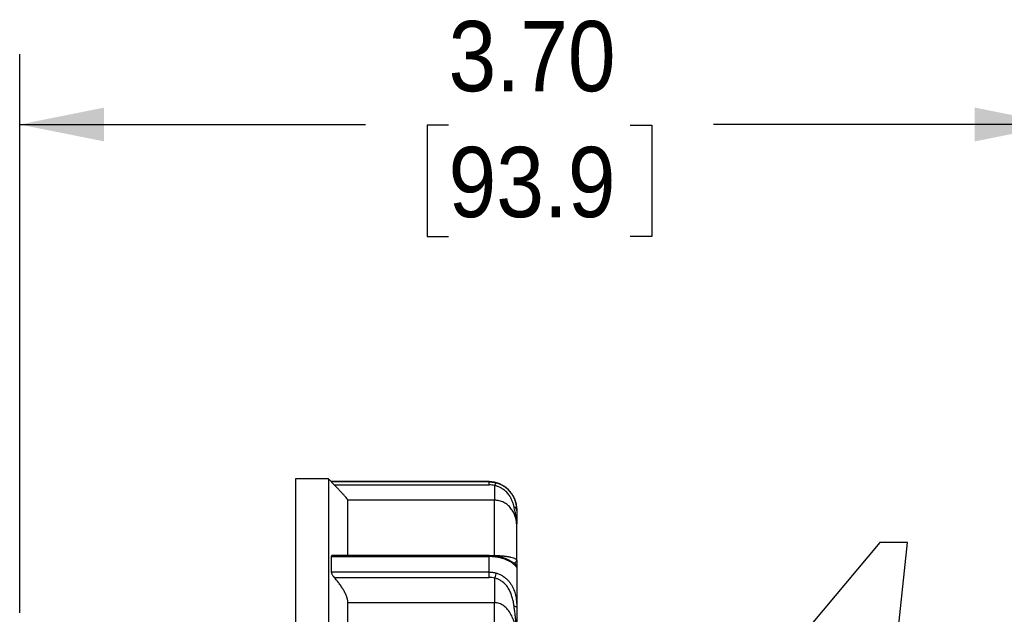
# Model space of a CAD drawing. Header units: inches. Extents: x 0 to 22, y 0 to 17.
# Tile 11 of 19: x 8 to 11.5, y 10.6 to 12.7. Entities that reach past the tile are written whole.
import ezdxf

# ---------------------------------------------------------------- set-up
doc = ezdxf.new("R2010")
doc.units = ezdxf.units.IN
doc.header["$LTSCALE"] = 2
doc.header["$MEASUREMENT"] = 0
doc.linetypes.add('SLD-Solid', pattern=[0])
doc.layers.add('DIMENSIONS', color=140, linetype='SLD-Solid', lineweight=25)
doc.styles.add('SLDTEXTSTYLE0', font='GOTHIC.TTF', dxfattribs={"width": 0.913})
doc.dimstyles.new('SLDDIMSTYLE3', dxfattribs={"dimtxt": 0.25, "dimasz": 0.3, "dimexe": 0, "dimexo": 0.0625, "dimgap": 0.0625, "dimtad": 0, "dimtih": 1, "dimtoh": 1, "dimrnd": 1e-09, "dimzin": 4, "dimdsep": 46, "dimtxsty": 'SLDTEXTSTYLE0', "dimsah": 1, "dimcen": 0.09, "dimadec": 0, "dimazin": 1, "dimtfac": 1, "dimtofl": 0, "dimtmove": 0, "dimatfit": 3, "dimfxl": 0, "dimfrac": 2, "dimtolj": 1, "dimtzin": 12, "dimarcsym": 0})

# ---------------------------------------------------------------- blocks, each defined once
blk = doc.blocks.new('_D_3')
at = {"layer": 'DIMENSIONS'}
for p, q in [((7.9747, 10.5967), (7.9747, 12.5835)), ((11.6715, 10.5209), (11.6715, 12.5835)), ((7.9747, 12.3335), (9.2044, 12.3335)), ((9.4998, 12.3316), (9.4236, 12.3316)), ((9.4236, 12.3316), (9.4236, 11.9347)), ((10.1463, 12.3316), (10.2225, 12.3316)), ((10.2225, 12.3316), (10.2225, 11.9347)), ((11.6715, 12.3335), (10.4418, 12.3335)), ((9.4236, 11.9347), (9.4998, 11.9347)), ((10.2225, 11.9347), (10.1463, 11.9347))]:
    blk.add_line(p, q, dxfattribs=at)
for points in [[(7.9747, 12.3335), (8.2747, 12.2735), (8.2747, 12.3935)], [(11.6715, 12.3335), (11.3715, 12.3935), (11.3715, 12.2735)]]:
    blk.add_solid(points, dxfattribs=at)
at = {"layer": 'DIMENSIONS', "char_height": 0.25, "attachment_point": 1, "style": 'SLDTEXTSTYLE0'}
for s, insert in [('3.70', (9.4998, 12.7017)), ('93.9', (9.4998, 12.254))]:
    blk.add_mtext(s, dxfattribs=dict(at, insert=insert))

msp = doc.modelspace()

# ---------------------------------------------------------------- linework, layer by layer
for p, q in [((9.0731, 11.0735), (8.955, 11.0735)), ((9.0833, 11.0632), (9.0729, 11.0736)), ((9.6439, 11.0636), (9.0829, 11.0636)), ((9.6439, 11.0629), (9.0829, 11.0629)), ((9.0932, 11.0519), (9.6439, 11.0519)), ((9.6636, 10.9976), (9.142, 10.9976)), ((11.0337, 10.8471), (10.7459, 10.5041)), ((11.1321, 10.8471), (11.0337, 10.8471)), ((11.0961, 10.5041), (11.1321, 10.8471)), ((9.0829, 10.7974), (9.6439, 10.7974)), ((9.6439, 10.8008), (9.0863, 10.8008)), ((9.6663, 10.7993), (9.6439, 10.8008)), ((9.6465, 10.8009), (9.6636, 10.8009)), ((9.7275, 10.777), (9.7327, 10.7752)), ((9.7422, 10.7833), (9.7424, 10.7837)), ((9.6439, 10.7422), (9.0829, 10.7422)), ((9.0932, 10.7233), (9.6439, 10.7233)), ((9.6636, 10.6331), (9.142, 10.6331))]:
    msp.add_line(p, q)
msp.add_arc((9.6439, 10.9652), 0.0984, 0, 90)
for points, knots in [([(8.955, 11.0735), (8.955, 11.0735), (8.955, 11.0635), (8.955, 11.024), (8.955, 10.9945), (8.955, 10.9171), (8.955, 10.8692), (8.955, 10.7568), (8.955, 10.6924), (8.955, 10.5493), (8.955, 10.4708), (8.955, 10.3026), (8.955, 10.213), (8.955, 10.0261), (8.955, 9.9288), (8.955, 9.7304), (8.955, 9.6293), (8.955, 9.5282)], [0, 0, 0, 0, 0.125, 0.125, 0.25, 0.25, 0.375, 0.375, 0.5, 0.5, 0.625, 0.625, 0.75, 0.75, 0.875, 0.875, 1, 1, 1, 1]), ([(9.0731, 11.0735), (9.0731, 11.0735), (9.0731, 11.0635), (9.0731, 11.024), (9.0731, 10.9945), (9.0731, 10.9171), (9.0731, 10.8692), (9.0731, 10.7568), (9.0731, 10.6924), (9.0731, 10.5493), (9.0731, 10.4708), (9.0731, 10.3026), (9.0731, 10.213), (9.0731, 10.0261), (9.0731, 9.9288), (9.0731, 9.7304), (9.0731, 9.6293), (9.0731, 9.5282)], [0, 0, 0, 0, 0.125, 0.125, 0.25, 0.25, 0.375, 0.375, 0.5, 0.5, 0.625, 0.625, 0.75, 0.75, 0.875, 0.875, 1, 1, 1, 1]), ([(9.0829, 11.0629), (9.0829, 11.0628), (9.083, 11.0628), (9.0833, 11.0623), (9.0839, 11.0617), (9.0847, 11.0609), (9.0862, 11.0593), (9.0889, 11.0564), (9.0917, 11.0535), (9.0932, 11.0519)], [0, 0, 0, 0, 0.086655, 0.175071, 0.266154, 0.360734, 0.459553, 0.706488, 1, 1, 1, 1]), ([(9.142, 10.9976), (9.142, 10.9978), (9.1419, 10.9981), (9.1416, 10.9989), (9.141, 10.9999), (9.1402, 11.0011), (9.1391, 11.0025), (9.1371, 11.0051), (9.1332, 11.0097), (9.1269, 11.0167), (9.1195, 11.0247), (9.1115, 11.0332), (9.1027, 11.0423), (9.0964, 11.0487), (9.0932, 11.0519)], [0, 0, 0, 0, 0.040421, 0.080877, 0.121575, 0.162719, 0.204504, 0.24712, 0.370199, 0.500766, 0.621348, 0.747098, 0.871342, 1, 1, 1, 1]), ([(9.6439, 11.0629), (9.6456, 11.0629), (9.649, 11.0628), (9.654, 11.0624), (9.6589, 11.0618), (9.6638, 11.0609), (9.667, 11.0601), (9.6686, 11.0597)], [0, 0, 0, 0, 0.203527, 0.405188, 0.605084, 0.803319, 1, 1, 1, 1]), ([(9.6439, 11.0519), (9.6439, 11.0551), (9.6439, 11.0579), (9.6439, 11.0617), (9.6439, 11.0628), (9.6439, 11.0629)], [0, 0, 0, 0, 0.5, 0.5, 1, 1, 1, 1]), ([(9.6686, 11.0597), (9.6681, 11.0597), (9.6674, 11.0588), (9.6656, 11.0553), (9.6646, 11.0528), (9.6636, 11.0498)], [0, 0, 0, 0, 0.5, 0.5, 1, 1, 1, 1]), ([(9.6636, 11.0498), (9.6636, 11.0354), (9.6636, 11.023), (9.6636, 11.0049), (9.6636, 10.9992), (9.6636, 10.9976)], [0, 0, 0, 0, 0.5, 0.5, 1, 1, 1, 1]), ([(9.7327, 10.9745), (9.7324, 10.9759), (9.7317, 10.9789), (9.7304, 10.9837), (9.7288, 10.989), (9.7261, 10.9962), (9.7218, 11.0056), (9.7145, 11.0172), (9.705, 11.028), (9.6944, 11.0367), (9.6841, 11.0427), (9.6741, 11.0471), (9.6671, 11.0489), (9.6636, 11.0498)], [0, 0, 0, 0, 0.05685, 0.116928, 0.180312, 0.247124, 0.370458, 0.494431, 0.632431, 0.74484, 0.832409, 0.917466, 1, 1, 1, 1]), ([(9.6686, 11.0597), (9.6705, 11.0592), (9.6745, 11.0581), (9.6802, 11.056), (9.6856, 11.0536), (9.6909, 11.0509), (9.6959, 11.0479), (9.7006, 11.0448), (9.705, 11.0414), (9.7092, 11.0378), (9.7131, 11.034), (9.7168, 11.0301), (9.7202, 11.0261), (9.7233, 11.022), (9.7261, 11.0178), (9.7308, 11.0101), (9.736, 10.9988), (9.7396, 10.9861), (9.7414, 10.9757), (9.7423, 10.9674), (9.7423, 10.9625), (9.7424, 10.96)], [0, 0, 0, 0, 0.039444, 0.078422, 0.116967, 0.155115, 0.1929, 0.230358, 0.267524, 0.304436, 0.341129, 0.37764, 0.414006, 0.450262, 0.486444, 0.52259, 0.644551, 0.767005, 0.845566, 0.923093, 1, 1, 1, 1]), ([(9.142, 10.8009), (9.142, 10.8551), (9.142, 10.8992), (9.142, 10.9653), (9.142, 10.9873), (9.142, 10.9976)], [0, 0, 0, 0, 0.5, 0.5, 1, 1, 1, 1]), ([(9.6636, 10.8009), (9.6636, 10.8551), (9.6636, 10.8992), (9.6636, 10.9653), (9.6636, 10.9873), (9.6636, 10.9976)], [0, 0, 0, 0, 0.5, 0.5, 1, 1, 1, 1]), ([(9.7424, 10.9049), (9.7423, 10.907), (9.7423, 10.9111), (9.7418, 10.9171), (9.7411, 10.9229), (9.7401, 10.9285), (9.7388, 10.9337), (9.7363, 10.9426), (9.7315, 10.9544), (9.7224, 10.9686), (9.711, 10.9806), (9.699, 10.9886), (9.6886, 10.9933), (9.6804, 10.9958), (9.6721, 10.9973), (9.6664, 10.9975), (9.6636, 10.9976)], [0, 0, 0, 0, 0.054454, 0.106696, 0.156712, 0.204492, 0.250026, 0.293308, 0.435688, 0.56154, 0.686175, 0.795747, 0.849789, 0.90136, 0.951166, 1, 1, 1, 1]), ([(9.7424, 10.9049), (9.7423, 10.9081), (9.7423, 10.9144), (9.7417, 10.9234), (9.7409, 10.9316), (9.7398, 10.9399), (9.7384, 10.9481), (9.7367, 10.9569), (9.7348, 10.9654), (9.7334, 10.9715), (9.7327, 10.9745)], [0, 0, 0, 0, 0.144426, 0.27674, 0.397417, 0.507068, 0.638009, 0.756812, 0.88111, 1, 1, 1, 1]), ([(9.7424, 10.96), (9.7424, 10.9629), (9.7415, 10.9658), (9.7381, 10.9708), (9.7356, 10.973), (9.7327, 10.9745)], [0, 0, 0, 0, 0.5, 0.5, 1, 1, 1, 1]), ([(9.7424, 10.9652), (9.7424, 10.9652), (9.7424, 10.9651), (9.7424, 10.9644), (9.7424, 10.9634), (9.7424, 10.9619), (9.7424, 10.9606), (9.7424, 10.96)], [0, 0, 0, 0, 0.199768, 0.399594, 0.599536, 0.799652, 1, 1, 1, 1]), ([(9.7424, 10.96), (9.7424, 10.9557), (9.7424, 10.947), (9.7424, 10.936), (9.7424, 10.9253), (9.7424, 10.918), (9.7424, 10.9139), (9.7424, 10.9135)], [0, 0, 0, 0, 0.237464, 0.473806, 0.703167, 0.972859, 1, 1, 1, 1]), ([(9.0863, 10.8008), (9.0863, 10.8008), (9.0851, 10.801), (9.0835, 10.8002), (9.0831, 10.7983), (9.0829, 10.7974)], [0, 0, 0, 0, 0.027745, 0.533701, 1, 1, 1, 1]), ([(9.6439, 10.7974), (9.6439, 10.7982), (9.6439, 10.8), (9.6439, 10.8009), (9.6439, 10.8007), (9.6439, 10.8007)], [0, 0, 0, 0, 0.4520857, 0.9041714, 1, 1, 1, 1]), ([(9.6686, 10.7956), (9.6666, 10.7959), (9.6626, 10.7964), (9.6565, 10.7969), (9.6503, 10.7973), (9.6461, 10.7974), (9.6439, 10.7974)], [0, 0, 0, 0, 0.24609, 0.49465, 0.745887, 1, 1, 1, 1]), ([(9.6636, 10.8009), (9.6651, 10.8009), (9.6679, 10.8009), (9.6723, 10.8008), (9.6765, 10.8006), (9.6808, 10.8005), (9.685, 10.8002), (9.6892, 10.7999), (9.6933, 10.7996), (9.6973, 10.7992), (9.7012, 10.7987), (9.705, 10.7982), (9.7087, 10.7977), (9.7122, 10.7971), (9.7156, 10.7964), (9.7188, 10.7958), (9.7244, 10.7945), (9.7314, 10.7924), (9.737, 10.7899), (9.7402, 10.7877), (9.742, 10.7857), (9.7423, 10.7844), (9.7424, 10.7837)], [0, 0, 0, 0, 0.025055, 0.050283, 0.0758, 0.101719, 0.128145, 0.155178, 0.182911, 0.211428, 0.240804, 0.271108, 0.302401, 0.334735, 0.368158, 0.402711, 0.438428, 0.563786, 0.705987, 0.795517, 0.893545, 1, 1, 1, 1]), ([(9.7269, 10.7773), (9.7257, 10.778), (9.7229, 10.7797), (9.7121, 10.7862), (9.6933, 10.7943), (9.6755, 10.7976), (9.6663, 10.7993)], [0, 0, 0, 0, 0.184432, 0.442657, 0.713996, 1, 1, 1, 1]), ([(9.7424, 10.7583), (9.7424, 10.7584), (9.7423, 10.7585), (9.7421, 10.7591), (9.7416, 10.7599), (9.7409, 10.761), (9.7393, 10.763), (9.736, 10.7666), (9.7301, 10.7717), (9.7234, 10.7763), (9.7169, 10.7801), (9.7093, 10.7839), (9.7007, 10.7875), (9.6909, 10.7908), (9.6802, 10.7936), (9.6725, 10.7949), (9.6686, 10.7956)], [0, 0, 0, 0, 0.046107, 0.092378, 0.138906, 0.18578, 0.233087, 0.355557, 0.477555, 0.549868, 0.622473, 0.695658, 0.769716, 0.844936, 0.921604, 1, 1, 1, 1]), ([(9.7327, 10.7752), (9.7355, 10.776), (9.7399, 10.7773), (9.7409, 10.7804), (9.7413, 10.7816)], [0, 0, 0, 0, 0.610389, 1, 1, 1, 1]), ([(9.7327, 10.7752), (9.7356, 10.7735), (9.7381, 10.771), (9.7415, 10.7651), (9.7424, 10.7617), (9.7424, 10.7583)], [0, 0, 0, 0, 0.5, 0.5, 1, 1, 1, 1]), ([(9.7424, 10.7826), (9.7424, 10.7794), (9.7424, 10.773), (9.7424, 10.7634), (9.7424, 10.76), (9.7424, 10.7583)], [0, 0, 0, 0, 0.324166, 0.660712, 1, 1, 1, 1]), ([(9.7424, 10.7583), (9.7424, 10.7541), (9.7424, 10.7456), (9.7424, 10.7324), (9.7424, 10.7188), (9.7424, 10.705), (9.7424, 10.6908), (9.7424, 10.6763), (9.7424, 10.6614), (9.7424, 10.6462), (9.7424, 10.6307), (9.7424, 10.6201), (9.7424, 10.6147)], [0, 0, 0, 0, 0.100174, 0.200232, 0.300203, 0.400116, 0.5, 0.599884, 0.699797, 0.799768, 0.899826, 1, 1, 1, 1]), ([(9.0829, 10.7422), (9.0829, 10.7417), (9.083, 10.7408), (9.0833, 10.7393), (9.0839, 10.7376), (9.0847, 10.7357), (9.0862, 10.7328), (9.0889, 10.7285), (9.0917, 10.7251), (9.0932, 10.7233)], [0, 0, 0, 0, 0.086655, 0.175071, 0.266154, 0.360734, 0.459553, 0.706488, 1, 1, 1, 1]), ([(9.142, 10.6331), (9.142, 10.6342), (9.1419, 10.6362), (9.1416, 10.6395), (9.141, 10.6429), (9.1402, 10.6465), (9.1391, 10.6503), (9.1371, 10.6566), (9.1332, 10.6659), (9.1269, 10.6778), (9.1195, 10.6897), (9.1115, 10.7011), (9.1027, 10.7125), (9.0964, 10.7197), (9.0932, 10.7233)], [0, 0, 0, 0, 0.040421, 0.080877, 0.121575, 0.162719, 0.204504, 0.24712, 0.370199, 0.500766, 0.621348, 0.747098, 0.871342, 1, 1, 1, 1]), ([(9.6439, 10.7422), (9.6456, 10.7422), (9.649, 10.7421), (9.654, 10.7417), (9.6589, 10.741), (9.6638, 10.7401), (9.667, 10.7393), (9.6686, 10.7389)], [0, 0, 0, 0, 0.203527, 0.405188, 0.605084, 0.803319, 1, 1, 1, 1]), ([(9.6439, 10.7233), (9.6439, 10.7268), (9.6439, 10.7305), (9.6439, 10.7371), (9.6439, 10.74), (9.6439, 10.7422)], [0, 0, 0, 0, 0.5, 0.5, 1, 1, 1, 1]), ([(9.6686, 10.7389), (9.6681, 10.7368), (9.6674, 10.734), (9.6656, 10.7278), (9.6646, 10.7243), (9.6636, 10.721)], [0, 0, 0, 0, 0.5, 0.5, 1, 1, 1, 1]), ([(9.6636, 10.721), (9.6636, 10.7049), (9.6636, 10.6882), (9.6636, 10.6578), (9.6636, 10.6439), (9.6636, 10.6331)], [0, 0, 0, 0, 0.5, 0.5, 1, 1, 1, 1]), ([(9.7327, 10.6213), (9.7324, 10.6236), (9.7317, 10.6284), (9.7304, 10.6359), (9.7288, 10.6438), (9.7261, 10.6543), (9.7218, 10.6672), (9.7145, 10.6823), (9.705, 10.6957), (9.6944, 10.706), (9.6841, 10.713), (9.6741, 10.7179), (9.6671, 10.72), (9.6636, 10.721)], [0, 0, 0, 0, 0.056859, 0.116942, 0.180324, 0.247126, 0.370462, 0.494434, 0.632461, 0.744841, 0.832427, 0.917485, 1, 1, 1, 1]), ([(9.6686, 10.7389), (9.6705, 10.7383), (9.6745, 10.7371), (9.6802, 10.7349), (9.6856, 10.7323), (9.6909, 10.7294), (9.6959, 10.7262), (9.7006, 10.7228), (9.705, 10.719), (9.7092, 10.7151), (9.7131, 10.7109), (9.7168, 10.7065), (9.7202, 10.7019), (9.7233, 10.6971), (9.7261, 10.6922), (9.7308, 10.6831), (9.736, 10.6693), (9.7396, 10.6527), (9.7414, 10.6384), (9.7423, 10.6264), (9.7423, 10.6186), (9.7424, 10.6147)], [0, 0, 0, 0, 0.039444, 0.078421, 0.116967, 0.155114, 0.192898, 0.230356, 0.267522, 0.304433, 0.341126, 0.377637, 0.414002, 0.450258, 0.48644, 0.522585, 0.644547, 0.767002, 0.845565, 0.923093, 1, 1, 1, 1]), ([(9.142, 10.118), (9.142, 10.216), (9.142, 10.3094), (9.142, 10.4825), (9.142, 10.5622), (9.142, 10.6331)], [0, 0, 0, 0, 0.5, 0.5, 1, 1, 1, 1]), ([(9.6636, 10.118), (9.6636, 10.216), (9.6636, 10.3094), (9.6636, 10.4825), (9.6636, 10.5622), (9.6636, 10.6331)], [0, 0, 0, 0, 0.5, 0.5, 1, 1, 1, 1]), ([(9.7424, 10.5002), (9.7423, 10.5032), (9.7423, 10.5092), (9.7418, 10.518), (9.7411, 10.5264), (9.7401, 10.5344), (9.7388, 10.542), (9.7363, 10.5547), (9.7315, 10.5716), (9.7225, 10.592), (9.711, 10.609), (9.6991, 10.6204), (9.6886, 10.627), (9.6804, 10.6305), (9.6721, 10.6327), (9.6664, 10.633), (9.6636, 10.6331)], [0, 0, 0, 0, 0.054462, 0.106704, 0.156715, 0.204482, 0.249997, 0.293252, 0.435624, 0.561491, 0.686129, 0.795708, 0.849759, 0.90134, 0.951155, 1, 1, 1, 1]), ([(9.7424, 10.5002), (9.7423, 10.506), (9.7423, 10.5172), (9.7417, 10.5331), (9.7409, 10.5477), (9.7398, 10.5622), (9.7384, 10.5767), (9.7367, 10.5918), (9.7348, 10.6065), (9.7334, 10.6164), (9.7327, 10.6213)], [0, 0, 0, 0, 0.144668, 0.277027, 0.397611, 0.50707, 0.638003, 0.756815, 0.881099, 1, 1, 1, 1]), ([(9.7424, 10.6147), (9.7424, 10.6161), (9.7415, 10.6174), (9.7381, 10.6196), (9.7356, 10.6206), (9.7327, 10.6213)], [0, 0, 0, 0, 0.5, 0.5, 1, 1, 1, 1]), ([(9.7424, 10.6147), (9.7424, 10.6115), (9.7424, 10.605), (9.7424, 10.5951), (9.7424, 10.5838), (9.7424, 10.5709), (9.7424, 10.5519), (9.7424, 10.5325), (9.7424, 10.5138), (9.7424, 10.5044), (9.7424, 10.5002)], [0, 0, 0, 0, 0.0796694, 0.1628611, 0.249638, 0.3680691, 0.4996421, 0.7500324, 0.8869154, 1, 1, 1, 1])]:
    msp.add_open_spline(points, degree=3, knots=knots)
for points in [[(9.6636, 11.0498), (9.6573, 11.0512), (9.6506, 11.0519), (9.6439, 11.0519)], [(9.7424, 10.7837), (9.7424, 10.8413), (9.7424, 10.8822), (9.7424, 10.9049)], [(9.0829, 10.7974), (9.0829, 10.7798), (9.0829, 10.7614), (9.0829, 10.7422)], [(9.6439, 10.7422), (9.6439, 10.7614), (9.6439, 10.7798), (9.6439, 10.7974)], [(9.6686, 10.7956), (9.6678, 10.7987), (9.6666, 10.7999), (9.6651, 10.799)], [(9.6636, 10.721), (9.6573, 10.7225), (9.6506, 10.7233), (9.6439, 10.7233)]]:
    msp.add_open_spline(points, degree=3)

# ---------------------------------------------------------------- dimensions: what is measured, and where the dimension line sits
at = {"layer": 'DIMENSIONS'}
dim = msp.add_linear_dim(base=(7.9747, 12.3335), p1=(11.6715, 10.4209), p2=(7.9747, 10.4967), dimstyle='SLDDIMSTYLE3', dxfattribs=at)
dim.commit()
dim.dimension.update_dxf_attribs({"geometry": '_D_3', "text_midpoint": (9.8231, 12.3335), "dimtype": 160})

doc.saveas('drawing.dxf')
